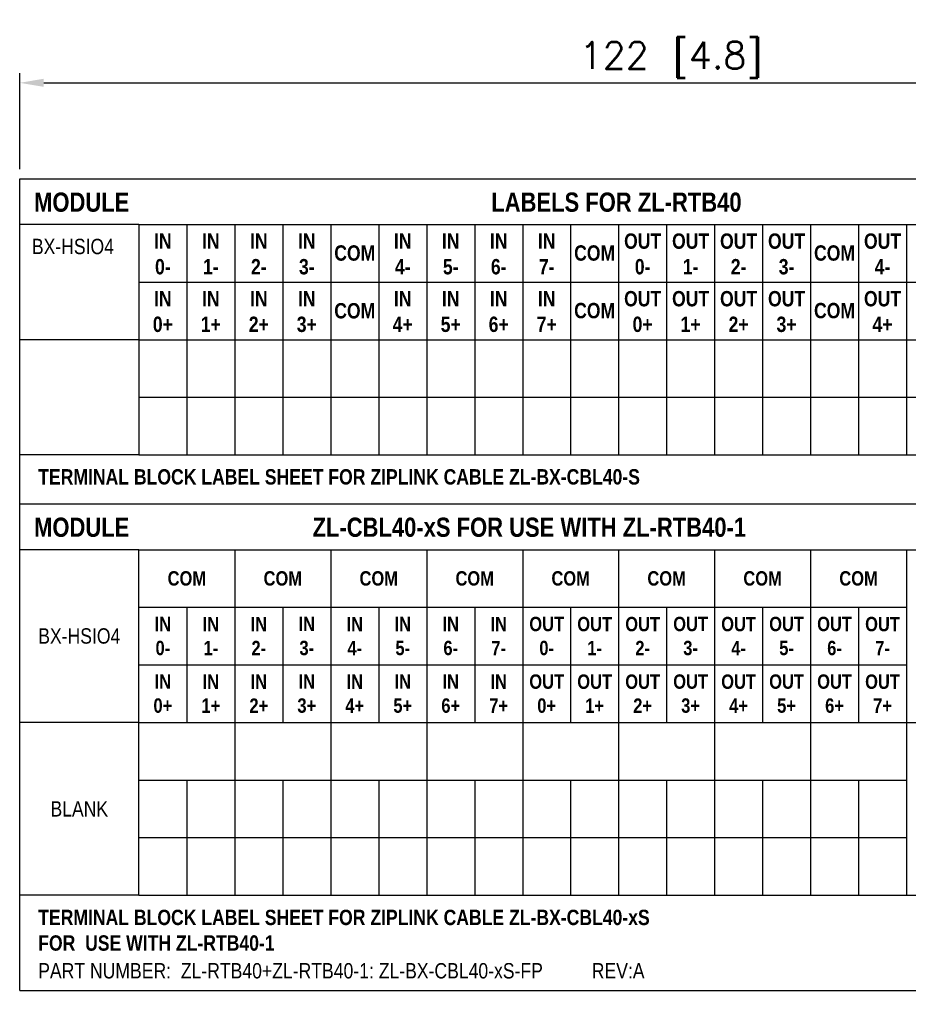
# Model space of a CAD drawing. Extents: x 241 to 519, y -220 to -42.
# Tile 2 of 16: x 378 to 471, y -166 to -63. Entities that reach past the tile are written whole.
import ezdxf

# ---------------------------------------------------------------- set-up
doc = ezdxf.new("R2010")
doc.units = 0
doc.layers.get('DEFPOINTS').update_dxf_attribs({"linetype": 'CONTINUOUS'})
for name, color, linetype in [('DIECUT', 1, 'CONTINUOUS'), ('SHEET', 7, 'CONTINUOUS'), ('TEXT', 7, 'CONTINUOUS')]:
    doc.layers.add(name, color=color, linetype=linetype)
doc.styles.add('MX_NOTE_STANDARD', font='txt.shx', dxfattribs={"bigfont": 'extfont.shx'})
doc.dimstyles.new('MXDIMSTYLE', dxfattribs={"dimtxt": 2.8, "dimasz": 2.5, "dimexe": 1, "dimexo": 1, "dimgap": 1, "dimtad": 1, "dimdec": 4, "dimdsep": 46, "dimtxsty": 'MX_NOTE_STANDARD', "dimcen": 2.5, "dimadec": 0, "dimazin": 0, "dimtfac": 1, "dimtdec": 4, "dimtmove": 0, "dimatfit": 3, "dimfxl": 0, "dimtolj": 1, "dimtzin": 0, "dimarcsym": 0})

# ---------------------------------------------------------------- blocks, each defined once
blk = doc.blocks.new('*D16')
at = {"layer": 'DEFPOINTS', "color": 0}
for p in [(500.62, -70.02), (378.29, -80.02), (500.62, -80.02)]:
    blk.add_point(p, dxfattribs=at)
at = {"layer": 'TEXT', "color": 0, "linetype": 'Continuous', "lineweight": -2}
for p, q in [((378.29, -79.02), (378.29, -69.02)), ((500.62, -79.02), (500.62, -69.02)), ((380.79, -70.02), (498.12, -70.02))]:
    blk.add_line(p, q, dxfattribs=at)
at = {"layer": 'TEXT', "color": 0}
for points in [[(380.79, -69.6), (380.79, -70.44), (378.29, -70.02)], [(498.12, -70.44), (498.12, -69.6), (500.62, -70.02)]]:
    blk.add_solid(points, dxfattribs=at)
at = {"layer": 'TEXT', "color": 0, "linetype": 'Continuous', "insert": (446.17, -67.62), "char_height": 2.8, "attachment_point": 5, "style": 'MX_NOTE_STANDARD'}
blk.add_mtext('\\A1;122 [4.8]', dxfattribs=at)

msp = doc.modelspace()

# ---------------------------------------------------------------- linework, layer by layer
at = {"layer": 'DEFPOINTS', "color": 0, "linetype": 'ByBlock'}
msp.add_point((378.29, -80.02), dxfattribs=at)
at = {"layer": 'DIECUT', "linetype": 'Continuous'}
for p, q in [((390.71, -118.66), (480.62, -118.66)), ((390.71, -136.66), (390.71, -118.66)), ((470.71, -118.66), (470.71, -136.66)), ((390.71, -124.66), (470.71, -124.66)), ((390.71, -130.66), (470.71, -130.66)), ((390.71, -136.66), (470.71, -136.66)), ((390.71, -154.66), (390.71, -136.66)), ((470.71, -136.66), (470.71, -154.66)), ((390.71, -142.66), (470.71, -142.66)), ((390.71, -148.66), (470.71, -148.66)), ((390.71, -154.66), (470.71, -154.66))]:
    msp.add_line(p, q, dxfattribs=at)
at = {"layer": 'SHEET', "linetype": 'Continuous'}
for p, q in [((378.29, -80.02), (500.62, -80.02)), ((378.29, -113.89), (378.29, -80.02)), ((390.71, -84.78), (378.29, -84.78)), ((395.71, -84.78), (395.71, -108.78)), ((400.71, -84.78), (400.71, -108.78)), ((405.71, -84.78), (405.71, -108.78)), ((410.71, -84.78), (410.71, -108.78)), ((415.71, -84.78), (415.71, -108.78)), ((420.71, -84.78), (420.71, -108.78)), ((425.71, -84.78), (425.71, -108.78)), ((430.71, -84.78), (430.71, -108.78)), ((435.71, -84.78), (435.71, -108.78)), ((435.71, -84.78), (435.71, -108.78)), ((440.71, -84.78), (440.71, -108.78)), ((445.71, -84.78), (445.71, -108.78)), ((450.71, -84.78), (450.71, -108.78)), ((455.71, -84.78), (455.71, -108.78)), ((460.71, -84.78), (460.71, -108.78)), ((465.71, -84.78), (465.71, -108.78)), ((470.71, -84.78), (470.71, -108.78)), ((390.71, -96.78), (378.29, -96.78)), ((390.71, -102.78), (490.71, -102.78)), ((390.71, -108.78), (378.29, -108.78)), ((378.29, -164.58), (378.29, -113.89)), ((378.29, -113.89), (480.62, -113.89)), ((378.29, -113.89), (500.62, -113.89)), ((390.71, -118.66), (378.29, -118.66)), ((400.71, -118.66), (400.71, -136.66)), ((410.71, -118.66), (410.71, -136.66)), ((420.71, -118.66), (420.71, -136.66)), ((430.71, -118.66), (430.71, -136.66)), ((440.71, -118.66), (440.71, -136.66)), ((450.71, -118.66), (450.71, -136.66)), ((460.71, -118.66), (460.71, -136.66)), ((470.71, -118.66), (500.62, -118.66)), ((395.71, -124.66), (395.71, -136.66)), ((405.71, -124.66), (405.71, -136.66)), ((415.71, -124.66), (415.71, -136.66)), ((425.71, -124.66), (425.71, -136.66)), ((435.71, -124.66), (435.71, -136.66)), ((445.71, -124.66), (445.71, -136.66)), ((455.71, -124.66), (455.71, -136.66)), ((465.71, -124.66), (465.71, -136.66)), ((390.71, -136.66), (378.29, -136.66)), ((400.71, -136.66), (400.71, -154.66)), ((410.71, -136.66), (410.71, -154.66)), ((420.71, -136.66), (420.71, -154.66)), ((430.71, -136.66), (430.71, -154.66)), ((440.71, -136.66), (440.71, -154.66)), ((450.71, -136.66), (450.71, -154.66)), ((460.71, -136.66), (460.71, -154.66)), ((470.71, -136.66), (500.62, -136.66)), ((395.71, -142.66), (395.71, -154.66)), ((405.71, -142.66), (405.71, -154.66)), ((415.71, -142.66), (415.71, -154.66)), ((425.71, -142.66), (425.71, -154.66)), ((435.71, -142.66), (435.71, -154.66)), ((445.71, -142.66), (445.71, -154.66)), ((455.71, -142.66), (455.71, -154.66)), ((465.71, -142.66), (465.71, -154.66)), ((390.71, -154.66), (378.29, -154.66)), ((390.71, -154.66), (378.29, -154.66)), ((470.71, -154.66), (500.62, -154.66)), ((378.29, -164.58), (500.62, -164.58))]:
    msp.add_line(p, q, dxfattribs=at)
at = {"layer": 'SHEET', "color": 1, "linetype": 'Continuous'}
for p, q in [((390.71, -84.78), (490.71, -84.78)), ((390.71, -84.78), (390.71, -108.78)), ((390.71, -90.78), (490.71, -90.78)), ((390.71, -96.78), (490.71, -96.78)), ((390.71, -102.78), (490.71, -102.78)), ((390.71, -108.78), (490.71, -108.78))]:
    msp.add_line(p, q, dxfattribs=at)

# ---------------------------------------------------------------- texts
at = {"layer": 'SHEET', "linetype": 'Continuous', "style": 'MX_NOTE_STANDARD'}
for s, insert, char_height, width, attachment_point in [('\\fArial Narrow|b1|i0|c0|p34;MODULE', (379.79, -81.45), 2, 40, 1), ('\\fArial Narrow|b1|i0|c0|p34;LABELS FOR ZL-RTB40', (440.48, -81.45), 2, 40, 2), ('{\\fArial Narrow|b0|i0|c0|p34;BX-HSIO4}', (379.56, -86.27), 1.6, 60, 1), ('\\fArial Narrow|b1|i0|c0|p34;MODULE', (379.79, -115.32), 2, 40, 1), ('{\\fArial Narrow|b1|i0|c0|p34;ZL-CBL40-xS FOR USE WITH ZL-RTB40-1}', (431.4, -115.32), 2, 58.1697, 2), ('{\\fArial Narrow|b0|i0|c0|p34;BX-HSIO4}', (384.5, -127.66), 1.6, 12.4202, 5), ('{\\fArial Narrow|b0|i0|c0|p34;BLANK}', (384.5, -145.66), 1.6, 12.4202, 5), ('{\\fArial Narrow|b0|i0|c0|p34;PART NUMBER:  ZL-RTB40+ZL-RTB40-1: ZL-BX-CBL40-xS-FP          REV:A}', (380.22, -161.73), 1.6, 65.1218, 1)]:
    msp.add_mtext(s, dxfattribs=dict(at, insert=insert, char_height=char_height, width=width, attachment_point=attachment_point))
at = {"layer": 'SHEET', "linetype": 'Continuous', "char_height": 1.6, "attachment_point": 1, "style": 'MX_NOTE_STANDARD'}
for s, insert in [('{\\fArial Narrow|b1|i0|c0|p34;TERMINAL BLOCK LABEL SHEET FOR ZIPLINK CABLE ZL-BX-CBL40-S}', (380.22, -110.27)), ('{\\fArial Narrow|b1|i0|c0|p34;TERMINAL BLOCK LABEL SHEET FOR ZIPLINK CABLE ZL-BX-CBL40-xS \\PFOR  USE WITH ZL-RTB40-1}', (380.22, -156.17))]:
    msp.add_mtext(s, dxfattribs=dict(at, insert=insert))
at = {"layer": 'TEXT', "linetype": 'Continuous', "style": 'MX_NOTE_STANDARD'}
for s, insert, char_height, width, attachment_point in [('{\\fArial Narrow|b1|i0|c0|p34;IN\\P0-}', (393.21, -85.71), 1.6, 5, 2), ('{\\fArial Narrow|b1|i0|c0|p34;IN\\P1-}', (398.21, -85.71), 1.6, 5, 2), ('{\\fArial Narrow|b1|i0|c0|p34;IN\\P2-}', (403.21, -85.71), 1.6, 5, 2), ('{\\fArial Narrow|b1|i0|c0|p34;IN\\P3-}', (408.21, -85.71), 1.6, 5, 2), ('{\\fArial Narrow|b1|i0|c0|p34;IN\\P4-}', (418.21, -85.71), 1.6, 5, 2), ('{\\fArial Narrow|b1|i0|c0|p34;IN\\P5-}', (423.21, -85.71), 1.6, 5, 2), ('{\\fArial Narrow|b1|i0|c0|p34;IN\\P6-}', (428.21, -85.71), 1.6, 5, 2), ('{\\fArial Narrow|b1|i0|c0|p34;IN\\P7-}', (433.21, -85.71), 1.6, 5, 2), ('{\\fArial Narrow|b1|i0|c0|p34;OUT\\P0-}', (443.21, -85.71), 1.6, 5, 2), ('{\\fArial Narrow|b1|i0|c0|p34;OUT\\P1-}', (448.21, -85.71), 1.6, 5, 2), ('{\\fArial Narrow|b1|i0|c0|p34;OUT\\P2-}', (453.21, -85.71), 1.6, 5, 2), ('{\\fArial Narrow|b1|i0|c0|p34;OUT\\P3-}', (458.21, -85.71), 1.6, 5, 2), ('{\\fArial Narrow|b1|i0|c0|p34;OUT\\P4-}', (468.21, -85.71), 1.6, 5, 2), ('{\\fArial Narrow|b1|i0|c0|p34;COM}', (413.21, -86.95), 1.6, 5, 2), ('{\\fArial Narrow|b1|i0|c0|p34;COM}', (438.21, -86.95), 1.6, 5, 2), ('{\\fArial Narrow|b1|i0|c0|p34;COM}', (463.21, -86.95), 1.6, 5, 2), ('{\\fArial Narrow|b1|i0|c0|p34;IN\\P0+}', (393.21, -91.71), 1.6, 5, 2), ('{\\fArial Narrow|b1|i0|c0|p34;IN\\P1+}', (398.21, -91.71), 1.6, 5, 2), ('{\\fArial Narrow|b1|i0|c0|p34;IN\\P2+}', (403.21, -91.71), 1.6, 5, 2), ('{\\fArial Narrow|b1|i0|c0|p34;IN\\P3+}', (408.21, -91.71), 1.6, 5, 2), ('{\\fArial Narrow|b1|i0|c0|p34;IN\\P4+}', (418.21, -91.71), 1.6, 5, 2), ('{\\fArial Narrow|b1|i0|c0|p34;IN\\P5+}', (423.21, -91.71), 1.6, 5, 2), ('{\\fArial Narrow|b1|i0|c0|p34;IN\\P6+}', (428.21, -91.71), 1.6, 5, 2), ('{\\fArial Narrow|b1|i0|c0|p34;IN\\P7+}', (433.21, -91.71), 1.6, 5, 2), ('{\\fArial Narrow|b1|i0|c0|p34;OUT\\P0+}', (443.21, -91.71), 1.6, 5, 2), ('{\\fArial Narrow|b1|i0|c0|p34;OUT\\P1+}', (448.21, -91.71), 1.6, 5, 2), ('{\\fArial Narrow|b1|i0|c0|p34;OUT\\P2+}', (453.21, -91.71), 1.6, 5, 2), ('{\\fArial Narrow|b1|i0|c0|p34;OUT\\P3+}', (458.21, -91.71), 1.6, 5, 2), ('{\\fArial Narrow|b1|i0|c0|p34;OUT\\P4+}', (468.21, -91.71), 1.6, 5, 2), ('{\\fArial Narrow|b1|i0|c0|p34;COM}', (413.21, -93.78), 1.6, 5, 5), ('{\\fArial Narrow|b1|i0|c0|p34;COM}', (438.21, -92.95), 1.6, 5, 2), ('{\\fArial Narrow|b1|i0|c0|p34;COM}', (463.21, -92.95), 1.6, 5, 2), ('{\\fArial Narrow|b1|i0|c0|p34;COM}', (395.71, -121.66), 1.5, 10, 5), ('{\\fArial Narrow|b1|i0|c0|p34;COM}', (405.71, -121.66), 1.5, 10, 5), ('{\\fArial Narrow|b1|i0|c0|p34;COM}', (415.71, -121.66), 1.5, 10, 5), ('{\\fArial Narrow|b1|i0|c0|p34;COM}', (425.71, -121.66), 1.5, 10, 5), ('{\\fArial Narrow|b1|i0|c0|p34;COM}', (435.71, -121.66), 1.5, 10, 5), ('{\\fArial Narrow|b1|i0|c0|p34;COM}', (445.71, -121.66), 1.5, 10, 5), ('{\\fArial Narrow|b1|i0|c0|p34;COM}', (455.71, -121.66), 1.5, 10, 5), ('{\\fArial Narrow|b1|i0|c0|p34;COM}', (465.71, -121.66), 1.5, 10, 5), ('{\\fArial Narrow|b1|i0|c0|p34;IN\\P0-}', (393.21, -127.66), 1.5, 5, 5), ('{\\fArial Narrow|b1|i0|c0|p34;IN\\P1-}', (398.21, -127.66), 1.5, 5, 5), ('{\\fArial Narrow|b1|i0|c0|p34;IN\\P2-}', (403.21, -127.66), 1.5, 5, 5), ('{\\fArial Narrow|b1|i0|c0|p34;IN\\P3-}', (408.21, -127.66), 1.5, 5, 5), ('{\\fArial Narrow|b1|i0|c0|p34;IN\\P4-}', (413.21, -127.66), 1.5, 5, 5), ('{\\fArial Narrow|b1|i0|c0|p34;IN\\P5-}', (418.21, -127.66), 1.5, 5, 5), ('{\\fArial Narrow|b1|i0|c0|p34;IN\\P6-}', (423.21, -127.66), 1.5, 5, 5), ('{\\fArial Narrow|b1|i0|c0|p34;IN\\P7-}', (428.21, -127.66), 1.5, 5, 5), ('{\\fArial Narrow|b1|i0|c0|p34;OUT\\P0-}', (433.21, -127.66), 1.5, 5, 5), ('{\\fArial Narrow|b1|i0|c0|p34;OUT\\P1-}', (438.21, -127.66), 1.5, 5, 5), ('{\\fArial Narrow|b1|i0|c0|p34;OUT\\P2-}', (443.21, -127.66), 1.5, 5, 5), ('{\\fArial Narrow|b1|i0|c0|p34;OUT\\P3-}', (448.21, -127.66), 1.5, 5, 5), ('{\\fArial Narrow|b1|i0|c0|p34;OUT\\P4-}', (453.21, -127.66), 1.5, 5, 5), ('{\\fArial Narrow|b1|i0|c0|p34;OUT\\P5-}', (458.21, -127.66), 1.5, 5, 5), ('{\\fArial Narrow|b1|i0|c0|p34;OUT\\P6-}', (463.21, -127.66), 1.5, 5, 5), ('{\\fArial Narrow|b1|i0|c0|p34;OUT\\P7-}', (468.21, -127.66), 1.5, 5, 5), ('{\\fArial Narrow|b1|i0|c0|p34;IN\\P0+}', (393.21, -133.66), 1.5, 5, 5), ('{\\fArial Narrow|b1|i0|c0|p34;IN\\P1+}', (398.21, -133.66), 1.5, 5, 5), ('{\\fArial Narrow|b1|i0|c0|p34;IN\\P2+}', (403.21, -133.66), 1.5, 5, 5), ('{\\fArial Narrow|b1|i0|c0|p34;IN\\P3+}', (408.21, -133.66), 1.5, 5, 5), ('{\\fArial Narrow|b1|i0|c0|p34;IN\\P4+}', (413.21, -133.66), 1.5, 5, 5), ('{\\fArial Narrow|b1|i0|c0|p34;IN\\P5+}', (418.21, -133.66), 1.5, 5, 5), ('{\\fArial Narrow|b1|i0|c0|p34;IN\\P6+}', (423.21, -133.66), 1.5, 5, 5), ('{\\fArial Narrow|b1|i0|c0|p34;IN\\P7+}', (428.21, -133.66), 1.5, 5, 5), ('{\\fArial Narrow|b1|i0|c0|p34;OUT\\P0+}', (433.21, -133.66), 1.5, 5, 5), ('{\\fArial Narrow|b1|i0|c0|p34;OUT\\P1+}', (438.21, -133.66), 1.5, 5, 5), ('{\\fArial Narrow|b1|i0|c0|p34;OUT\\P2+}', (443.21, -133.66), 1.5, 5, 5), ('{\\fArial Narrow|b1|i0|c0|p34;OUT\\P3+}', (448.21, -133.66), 1.5, 5, 5), ('{\\fArial Narrow|b1|i0|c0|p34;OUT\\P4+}', (453.21, -133.66), 1.5, 5, 5), ('{\\fArial Narrow|b1|i0|c0|p34;OUT\\P5+}', (458.21, -133.66), 1.5, 5, 5), ('{\\fArial Narrow|b1|i0|c0|p34;OUT\\P6+}', (463.21, -133.66), 1.5, 5, 5), ('{\\fArial Narrow|b1|i0|c0|p34;OUT\\P7+}', (468.21, -133.66), 1.5, 5, 5)]:
    msp.add_mtext(s, dxfattribs=dict(at, insert=insert, char_height=char_height, width=width, attachment_point=attachment_point))

# ---------------------------------------------------------------- dimensions: what is measured, and where the dimension line sits
at = {"layer": 'TEXT', "linetype": 'Continuous'}
dim = msp.add_linear_dim(base=(500.62, -70.02), p1=(378.29, -80.02), p2=(500.62, -80.02), dimstyle='MXDIMSTYLE', override={"dimdec": 0}, dxfattribs=at)
dim.commit()
dim.dimension.update_dxf_attribs({"geometry": '*D16', "text_midpoint": (446.17, -70.02), "dimtype": 160})

doc.saveas('drawing.dxf')
